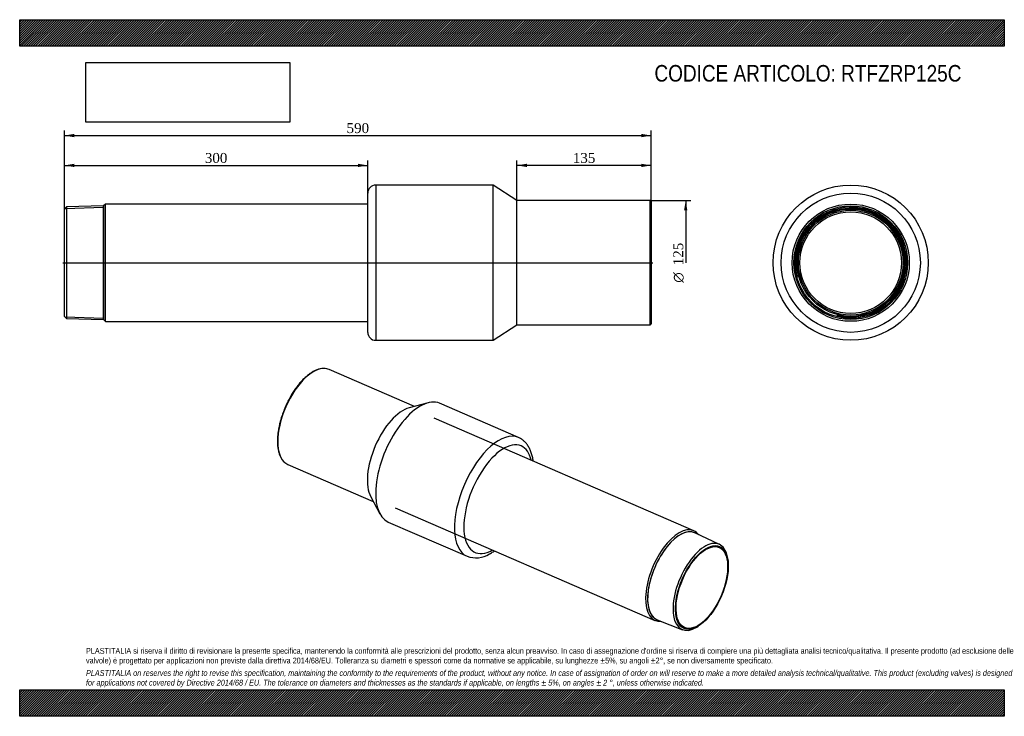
# Model space of a CAD drawing. Header units: millimetres. Extents: x 0 to 1188, y 0 to 840.
import ezdxf
from ezdxf.enums import TextEntityAlignment as Align
from ezdxf.lldxf.tags import DXFTag

# ---------------------------------------------------------------- set-up
doc = ezdxf.new("R2010")
doc.units = ezdxf.units.MM
doc.header["$LTSCALE"] = 4
for name, color, linetype in [('COPERTURA_TUBO', 7, 'Continuous'), ('Default', 7, 'Continuous'), ('DV2_Default', 7, 'Continuous'), ('PARTE_PE_', 7, 'Continuous'), ('PARTEA_ACCIAIO', 7, 'Continuous')]:
    doc.layers.add(name, color=color, linetype=linetype)
doc.styles.add('SEACAD_Solid_Edge_ANSI1_Symbols', font='semeca1.ttf')
doc.styles.add('SEACAD_Times_New_Roman', font='times.ttf')
tags = doc.linetypes.add('CENTER2', pattern=[28.575, 19.05, -3.175, 3.175, -3.175]).pattern_tags.tags
tags[10:11] = [DXFTag(74, 4), DXFTag(75, 0), DXFTag(340, '0'), DXFTag(46, 0.0), DXFTag(50, 0.0), DXFTag(44, 0.0), DXFTag(45, 0.0)]
tags[8:9] = [DXFTag(74, 4), DXFTag(75, 0), DXFTag(340, '0'), DXFTag(46, 0.0), DXFTag(50, 0.0), DXFTag(44, 0.0), DXFTag(45, 0.0)]
tags[6:7] = [DXFTag(74, 4), DXFTag(75, 0), DXFTag(340, '0'), DXFTag(46, 0.0), DXFTag(50, 0.0), DXFTag(44, 0.0), DXFTag(45, 0.0)]
tags[4:5] = [DXFTag(74, 4), DXFTag(75, 0), DXFTag(340, '0'), DXFTag(46, 0.0), DXFTag(50, 0.0), DXFTag(44, 0.0), DXFTag(45, 0.0)]
doc.dimstyles.new('ANSImm', dxfattribs={"dimtxt": 12, "dimasz": 12, "dimexe": 6, "dimexo": 0, "dimgap": 3, "dimtad": 1, "dimlfac": 0.833333, "dimdsep": 46, "dimtxsty": 'SEACAD_Times_New_Roman', "dimblk1": '_SE_FILLED', "dimblk2": '_SE_FILLED', "dimsah": 1, "dimcen": 6, "dimazin": 0, "dimtfac": 0.85, "dimtdec": 3, "dimtofl": 0, "dimtmove": 0, "dimatfit": 3, "dimfxl": 1, "dimarcsym": 0})
picture_1 = doc.add_image_def('image1.jpg', size_in_pixel=(4302, 1260))

# ---------------------------------------------------------------- blocks, each defined once
blk = doc.blocks.new('SE')
at = {"layer": 'COPERTURA_TUBO', "color": 7, "linetype": 'Continuous'}
for p, q in [((813.4, 223.7), (500, 359.5)), ((453.1, 251.4), (766.5, 115.5))]:
    blk.add_line(p, q, dxfattribs=at)
for centre, major_axis, start_param, end_param in [((790, 169.6), (23.4, 54.1), 0, 3.402432), ((791.4, 169), (22.7, 52.4), 0, 3.1586), ((790, 169.6), (23.4, 54.1), 6.022346, 6.283185), ((791.4, 169), (22.7, 52.4), 6.266178, 6.283185)]:
    blk.add_ellipse(centre, major_axis=major_axis, ratio=0.477985, start_param=start_param, end_param=end_param, dxfattribs=at)
at = {"layer": 'PARTE_PE_', "color": 7, "linetype": 'Continuous'}
for p, q in [((476.3, 373.7), (373.2, 418.3)), ((492.7, 378), (470, 372)), ((601.8, 336.2), (506.7, 377.4)), ((323.5, 303.6), (426.6, 259)), ((423.5, 264.7), (434.7, 244)), ((444.7, 234.2), (539.8, 193))]:
    blk.add_line(p, q, dxfattribs=at)
for centre, radius, start, end in [((366.7, 396.9), 22.6, 80.2465, 121.6088), ((550.6, 221.5), 30.4, 249.2765, 302.1201)]:
    blk.add_arc(centre, radius, start, end, dxfattribs=at)
for centre, major_axis, start_param, end_param in [((348.4, 361), (24.8, 57.3), 0.090407, 3.046472), ((348.4, 361), (24.8, 57.3), 0, 0.090407), ((475.7, 305.8), (31, 71.6), 0, 3.141593), ((456.4, 314.2), (24.8, 57.3), 0.359115, 2.782478), ((570.8, 264.6), (-31, -71.6), 3.141359, 6.28268), ((577.3, 261.8), (27.8, 64.2), 0, 3.711144), ((577.3, 261.8), (27.8, 64.2), 5.713634, 6.283185), ((348.4, 361), (24.8, 57.3), 3.046472, 3.141593)]:
    blk.add_ellipse(centre, major_axis=major_axis, ratio=0.477985, start_param=start_param, end_param=end_param, dxfattribs=at)
for points, knots in [([(354.8, 416.2), (354.5, 416), (353.6, 415.5), (352, 414.5), (350.2, 413.2), (348.3, 411.8), (346.4, 410.3), (344.6, 408.7), (342.7, 406.9), (340.9, 405), (339.1, 403.1), (337.3, 401), (335.6, 398.8), (333.8, 396.5), (332.1, 394.2), (330.5, 391.7), (328.9, 389.2), (327.3, 386.6), (325.8, 383.9), (324.4, 381.2), (323, 378.5), (321.6, 375.7), (320.4, 372.8), (319.2, 370), (318.1, 367.1), (317, 364.2), (316, 361.3), (315.2, 358.3), (314.3, 355.4), (313.6, 352.5), (313, 349.7), (312.4, 346.8), (311.9, 344), (311.6, 341.3), (311.3, 338.5), (311.1, 335.9), (311, 333.3), (311, 330.7), (311.1, 328.3), (311.2, 325.9), (311.5, 323.6), (311.9, 321.4), (312.3, 319.3), (312.9, 317.3), (313.5, 315.3), (314.2, 313.6), (315.1, 311.9), (316, 310.3), (316.9, 308.9), (318, 307.6), (319.1, 306.5), (320.1, 305.6), (320.7, 305.2), (320.9, 305.1)], [0, 0, 0, 0, 0.01057, 0.030654, 0.050739, 0.070822, 0.0909, 0.110971, 0.131033, 0.151087, 0.171133, 0.191171, 0.211201, 0.231225, 0.251243, 0.271255, 0.291263, 0.311268, 0.331269, 0.351267, 0.371264, 0.391259, 0.411253, 0.431247, 0.451242, 0.471237, 0.491234, 0.511233, 0.531235, 0.55124, 0.571249, 0.591262, 0.611282, 0.631307, 0.651339, 0.671379, 0.691427, 0.711485, 0.731551, 0.751628, 0.771713, 0.791807, 0.811908, 0.832011, 0.85211, 0.872196, 0.892257, 0.912281, 0.932249, 0.952147, 0.971959, 0.991681, 1, 1, 1, 1]), ([(619.6, 307.7), (619.6, 308.1), (619.4, 309.4), (619, 311.6), (618.4, 314.1), (617.7, 316.6), (616.9, 319), (616, 321.2), (615, 323.3), (613.9, 325.3), (612.7, 327.2), (611.4, 328.9), (610, 330.5), (608.5, 331.9), (606.9, 333.2), (605.3, 334.3), (603.6, 335.4), (602.5, 335.9), (601.9, 336.2)], [0.7337953, 0.7337953, 0.7337953, 0.7337953, 0.7422333, 0.7604604, 0.7786956, 0.7969055, 0.8150518, 0.8330876, 0.8509603, 0.8686175, 0.8860135, 0.9031167, 0.9199138, 0.9364116, 0.9526348, 0.9686233, 0.9844274, 1, 1, 1, 1]), ([(566.8, 195.7), (567.2, 196), (568.3, 196.6), (570.2, 197.7), (571.8, 198.8), (572.6, 199.4), (572.8, 199.5)], [0, 0, 0, 0, 0.00963006, 0.02771025, 0.04581414, 0.0487106, 0.0487106, 0.0487106, 0.0487106])]:
    blk.add_open_spline(points, degree=3, knots=knots, dxfattribs=at)
at = {"layer": 'PARTEA_ACCIAIO', "color": 7, "linetype": 'Continuous'}
for p, q in [((844.2, 207.2), (814.6, 221.3)), ((854.1, 190.5), (853.7, 192.5)), ((769.1, 116.4), (799.7, 104.4)), ((816.9, 107.5), (818.6, 108.6))]:
    blk.add_line(p, q, dxfattribs=at)
for centre, major_axis, start_param, end_param in [((791.4, 169), (-22.7, -52.4), 3.124586, 6.283185), ((821.5, 156), (22.3, 51.4), 0, 3.737725), ((821.5, 156), (22.3, 51.4), 5.687053, 6.283185), ((791.4, 169), (-22.7, -52.4), 0, 0.017007)]:
    blk.add_ellipse(centre, major_axis=major_axis, ratio=0.477985, start_param=start_param, end_param=end_param, dxfattribs=at)
for major_axis in [(21.4, 49.5), (20.9, 48.3)]:
    blk.add_ellipse((823.1, 155.3), major_axis=major_axis, ratio=0.477985, dxfattribs=at)
blk = doc.blocks.new('SE1')
at = {"layer": 'COPERTURA_TUBO', "color": 7, "linetype": 'Continuous'}
for p, q in [((103.4, 617.7), (101.2, 615.6)), ((101.2, 478.4), (101.2, 615.6)), ((103.4, 476.2), (103.4, 617.7)), ((420, 617.7), (103.4, 617.7)), ((101.2, 478.4), (103.4, 476.2)), ((103.4, 476.2), (420, 476.2))]:
    blk.add_line(p, q, dxfattribs=at)
at = {"layer": 'DV2_Default', "color": 7, "linetype": 'CENTER2'}
blk.add_line((51.9, 547), (764.1, 547), dxfattribs=at)
at = {"layer": 'PARTE_PE_', "color": 7, "linetype": 'Continuous'}
for p, q in [((420, 463), (420, 631)), ((429.6, 640.6), (429.6, 453.4)), ((571.2, 640.6), (429.6, 640.6)), ((571.2, 453.4), (571.2, 640.6)), ((600, 622), (571.2, 640.6)), ((600, 472), (600, 622)), ((760.8, 622), (600, 622)), ((760.8, 472), (760.8, 622)), ((762, 620.8), (762, 473.2)), ((571.2, 453.4), (600, 472)), ((600, 472), (760.8, 472)), ((429.6, 453.4), (571.2, 453.4))]:
    blk.add_line(p, q, dxfattribs=at)
for centre, radius, start, end in [((429.6, 631), 9.6, 90, 180), ((760.8, 620.8), 1.2, 0, 90), ((760.8, 473.2), 1.2, 270, 0), ((429.6, 463), 9.6, 180, 270)]:
    blk.add_arc(centre, radius, start, end, dxfattribs=at)
at = {"layer": 'PARTEA_ACCIAIO', "color": 7, "linetype": 'Continuous'}
for p, q in [((56.4, 614.2), (54, 611.7)), ((54, 482.3), (54, 611.7)), ((54.7, 612.3), (101.2, 613.8)), ((101.2, 615.6), (56.4, 614.2)), ((56.4, 614.2), (56.4, 479.8)), ((101.2, 615.6), (101.2, 478.4)), ((54, 482.3), (56.4, 479.8)), ((54.7, 481.6), (101.2, 480.2)), ((56.4, 479.8), (101.2, 478.4))]:
    blk.add_line(p, q, dxfattribs=at)
blk = doc.blocks.new('SE2')
at = {"layer": 'COPERTURA_TUBO', "color": 7, "linetype": 'Continuous'}
for radius in [70.7, 68.6]:
    blk.add_circle((1002.7, 547), radius, dxfattribs=at)
at = {"layer": 'PARTE_PE_', "color": 7, "linetype": 'Continuous'}
for radius in [93.6, 84, 61.3]:
    blk.add_circle((1002.7, 547), radius, dxfattribs=at)
at = {"layer": 'PARTEA_ACCIAIO', "color": 7, "linetype": 'Continuous'}
for radius in [68.6, 67.2, 64.7, 63.2]:
    blk.add_circle((1002.7, 547), radius, dxfattribs=at)
for radius in [66.8, 65.4]:
    blk.add_arc((1002.7, 547), radius, 255, 195, dxfattribs=at)
blk = doc.blocks.new('GDimGGroup')
at = {"layer": 'Default', "linetype": 'Continuous'}
blk.add_hatch(color=7, dxfattribs=at).paths.add_polyline_path([(805.6, 610), (803.6, 622), (801.6, 610)])
at = {"layer": 'Default', "color": 7, "linetype": 'Continuous'}
for p, q in [((760.8, 622), (809.6, 622)), ((803.6, 622), (803.6, 547))]:
    blk.add_line(p, q, dxfattribs=at)
for s, style, p in [('125', 'SEACAD_Times_New_Roman', (788.6, 543.8)), ('O', 'SEACAD_Solid_Edge_ANSI1_Symbols', (788.6, 522.9))]:
    blk.add_text(s, height=12, rotation=90, dxfattribs=dict(at, style=style)).set_placement(p, align=Align.TOP_LEFT)
blk = doc.blocks.new('DMBLK25')
at = {"layer": 'Default', "linetype": 'Continuous'}
for points in [[(612, 666.3), (600, 664.3), (612, 662.3)], [(750, 666.3), (750, 662.3), (762, 664.3)]]:
    blk.add_hatch(color=7, dxfattribs=at).paths.add_polyline_path(points)
at = {"layer": 'Default', "color": 7, "linetype": 'Continuous'}
for p, q in [((600, 622), (600, 670.3)), ((762, 620.8), (762, 670.3)), ((762, 664.3), (600, 664.3))]:
    blk.add_line(p, q, dxfattribs=at)
at = {"layer": 'Default', "color": 7, "linetype": 'Continuous', "style": 'SEACAD_Times_New_Roman'}
blk.add_text('135', height=12, dxfattribs=at).set_placement((667.4, 679.3), align=Align.TOP_LEFT)
blk = doc.blocks.new('_SE_FILLED')
at = {"color": 0}
blk.add_line((0, 0), (-1, 0), dxfattribs=at)
blk.add_solid([(0, 0), (-1, -0.1665), (-1, 0.1665), (0, 0)], dxfattribs=at)
blk = doc.blocks.new('DMBLK26')
at = {"layer": 'Default', "linetype": 'Continuous'}
for points in [[(66, 666.3), (54, 664.3), (66, 662.3)], [(408, 666.3), (408, 662.3), (420, 664.3)]]:
    blk.add_hatch(color=7, dxfattribs=at).paths.add_polyline_path(points)
at = {"layer": 'Default', "color": 7, "linetype": 'Continuous'}
for p, q in [((54, 611.7), (54, 670.3)), ((420, 631), (420, 670.3)), ((54, 664.3), (420, 664.3))]:
    blk.add_line(p, q, dxfattribs=at)
at = {"layer": 'Default', "color": 7, "linetype": 'Continuous', "style": 'SEACAD_Times_New_Roman'}
blk.add_text('300', height=12, dxfattribs=at).set_placement((223.4, 679.3), align=Align.TOP_LEFT)
blk = doc.blocks.new('DMBLK27')
at = {"layer": 'Default', "linetype": 'Continuous'}
for points in [[(66, 702.3), (54, 700.3), (66, 698.3)], [(750, 702.3), (750, 698.3), (762, 700.3)]]:
    blk.add_hatch(color=7, dxfattribs=at).paths.add_polyline_path(points)
at = {"layer": 'Default', "color": 7, "linetype": 'Continuous'}
for p, q in [((54, 547), (54, 706.3)), ((762, 547), (762, 706.3)), ((54, 700.3), (762, 700.3))]:
    blk.add_line(p, q, dxfattribs=at)
at = {"layer": 'Default', "color": 7, "linetype": 'Continuous', "style": 'SEACAD_Times_New_Roman'}
blk.add_text('590', height=12, dxfattribs=at).set_placement((394.4, 715.3), align=Align.TOP_LEFT)

msp = doc.modelspace()

# ---------------------------------------------------------------- hatches: boundary and pattern name
at = {"layer": 'Default', "linetype": 'Continuous'}
h = msp.add_hatch(dxfattribs=at)
h.set_pattern_fill('LINE', scale=0.629921, angle=45, style=0)
h.paths.add_polyline_path([(1188, 808), (1188, 840), (0, 840), (0, 808)])
for points in [[(1188, 808), (1188, 840), (0, 840), (0, 808)], [(1188, 0), (1188, 32), (0, 32), (0, 0)]]:
    msp.add_hatch(color=7, dxfattribs=at).paths.add_polyline_path(points)
h = msp.add_hatch(dxfattribs=at)
h.set_pattern_fill('LINE', scale=0.629921, angle=45, style=0)
h.paths.add_polyline_path([(1188, 0), (1188, 32), (0, 32), (0, 0)])

# ---------------------------------------------------------------- linework, layer by layer
at = {"layer": 'Default', "color": 7, "linetype": 'Continuous'}
for p, q in [((0, 840), (1188, 840)), ((0, 808), (0, 840)), ((1188, 840), (1188, 808)), ((1188, 808), (0, 808)), ((0, 32), (1188, 32)), ((0, 0), (0, 32)), ((1188, 32), (1188, 0)), ((1188, 0), (0, 0))]:
    msp.add_line(p, q, dxfattribs=at)

# ---------------------------------------------------------------- block references
at = {"layer": 'Default'}
for name in ['SE1', 'SE2', 'GDimGGroup', 'SE']:
    msp.add_blockref(name, (0, 0), dxfattribs=at)

# ---------------------------------------------------------------- texts
at = {"layer": 'Default', "attachment_point": 1}
for s, insert, char_height, width in [('{\\fArial Narrow|b0||i0||c0|p34;\\C7;\\H20.;\\W1.;CODICE ARTICOLO: RTFZRP125C}', (765.859, 785.368), 20, 401.54829), ("{\\fArial Narrow|b0||i0||c0|p34;\\C7;\\H7.;\\W1.;PLASTITALIA si riserva il diritto di revisionare la presente specifica, mantenendo la conformità alle prescrizioni del prodotto, senza alcun preavviso. In caso di assegnazione d'ordine si riserva di compiere una più dettagliata analisi tecnico/qualitativa. Il presente prodotto (ad esclusione delle \\P}{\\fArial Narrow|b0||i0||c0|p34;\\C7;\\H7.;\\W1.;valvole) è progettato per applicazioni non previste dalla direttiva 2014/68/EU. Tolleranza su diametri e spessori come da normative se applicabile, su lunghezze ±5%, su angoli ±2°, se non diversamente specificato.\\P}{\\fArial Narrow|b0||i0||c0|p34;\\C7;\\H2.;\\W1.;   \\P}{\\fArial Narrow|b0||i1||c0|p34;\\C7;\\H7.;\\W1.;PLASTITALIA on reserves the right to revise this specification, maintaining the conformity to the requirements of the product, without any notice. In case of assignation of order on will reserve to make a more detailed analysis technical/qualitative. This product (excluding valves) is designed \\P}{\\fArial Narrow|b0||i1||c0|p34;\\C7;\\H7.;\\W1.;for applications not covered by Directive 2014/68 / EU. The tolerance on diameters and thicknesses as the standards if applicable, on lengths ± 5%, on angles ± 2 °, unless otherwise indicated.\\P}", (80, 82.409), 7, 1028)]:
    msp.add_mtext(s, dxfattribs=dict(at, insert=insert, char_height=char_height, width=width))

# ---------------------------------------------------------------- dimensions: what is measured, and where the dimension line sits
at = {"layer": 'Default', "color": 7, "linetype": 'Continuous'}
dim = msp.add_linear_dim(base=(54.043, 700.348), p1=(54.043, 546.98), p2=(762.043, 546.98), angle=0, text='\\A1;<>', dimstyle='ANSImm', dxfattribs=at)
dim.commit()
dim.dimension.update_dxf_attribs({"geometry": 'DMBLK27', "text_midpoint": (408.043, 700.348), "dimtype": 161})
dim = msp.add_linear_dim(base=(420.043, 664.348), p1=(54.043, 611.686), p2=(420.043, 630.98), text='\\A1;<>', dimstyle='ANSImm', override={"dimdec": 0, "dimrnd": 10, "dimtdec": 4}, dxfattribs=at)
dim.commit()
dim.dimension.update_dxf_attribs({"geometry": 'DMBLK26', "text_midpoint": (237.043, 664.348), "dimtype": 160})
dim = msp.add_linear_dim(base=(600.043, 664.348), p1=(762.043, 620.78), p2=(600.043, 621.98), text='\\A1;<>', dimstyle='ANSImm', dxfattribs=at)
dim.commit()
dim.dimension.update_dxf_attribs({"geometry": 'DMBLK25', "text_midpoint": (681.043, 664.348), "dimtype": 160})

# ---------------------------------------------------------------- pictures from other files: only their frames are drawn
image = msp.add_image(picture_1, insert=(80, 716.413), size_in_units=(245.829, 72))
image.dxf.flags = 7

doc.saveas('drawing.dxf')
